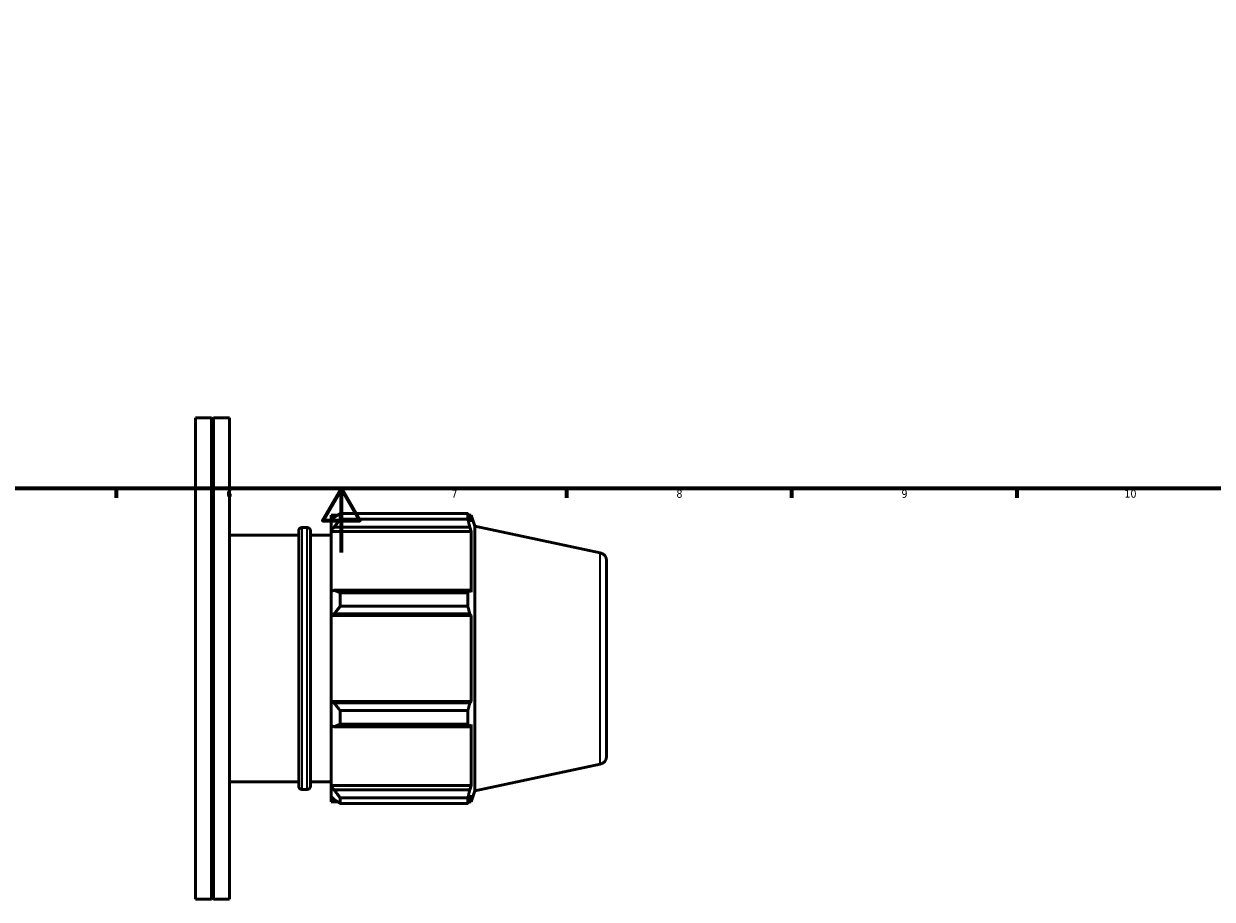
# Model space of a CAD drawing. Header units: millimetres. Extents: x -162 to 1130, y -108 to 911.
# Tile 3 of 7: x 322 to 692, y -108 to 165. Entities that reach past the tile are written whole.
import ezdxf

# ---------------------------------------------------------------- set-up
doc = ezdxf.new("R2010")
doc.units = ezdxf.units.MM
for name, color, linetype, lineweight in [('Border (ISO)', 7, 'Continuous', 70), ('Visible (ISO)', 7, 'Continuous', 50), ('Visible Narrow (ISO)', 7, 'Continuous', 35)]:
    doc.layers.add(name, color=color, linetype=linetype, lineweight=lineweight)
doc.styles.add('Note Text (ISO)', font='tahoma.ttf')

# ---------------------------------------------------------------- blocks, each defined once
blk = doc.blocks.new('Borders Default Border')
at = {"layer": 'Border (ISO)'}
for p, q in [((350.42, 20), (350.42, 17.1)), ((490.58, 20), (490.58, 17.1)), ((560.67, 20), (560.67, 17.1)), ((630.75, 20), (630.75, 17.1))]:
    blk.add_line(p, q, dxfattribs=at)
at = {"layer": 'Border (ISO)', "flags": 128}
for points in [[(20, 20), (20, 574), (821, 574), (821, 20), (20, 20)], [(420.5, 0), (420.5, 20), (414.73, 10), (426.27, 10), (420.5, 20)]]:
    blk.add_lwpolyline(points, dxfattribs=at)
at = {"layer": 'Border (ISO)', "color": 232, "true_color": 0xca0064, "char_height": 2.5, "attachment_point": 7, "style": 'Note Text (ISO)'}
for s, insert in [('6', (384.66, 17.05)), ('7', (454.77, 17.1)), ('8', (524.81, 17.04)), ('9', (594.88, 17.05)), ('10', (664.29, 17.05))]:
    blk.add_mtext(s, dxfattribs=dict(at, insert=insert))

msp = doc.modelspace()

# ---------------------------------------------------------------- linework, layer by layer
at = {"layer": 'Visible (ISO)'}
for p, q in [((375.031, -107.971), (375.031, 42.029)), ((375.031, 42.029), (380.065, 42.029)), ((380.065, -107.971), (380.065, 42.029)), ((380.365, 41.729), (380.065, 42.029)), ((380.365, 41.729), (380.665, 42.029)), ((380.365, -107.671), (380.365, 41.729)), ((380.665, -107.971), (380.665, 42.029)), ((380.665, 42.029), (385.698, 42.029)), ((385.698, -107.971), (385.698, 42.029)), ((417.271, 11.669), (417.271, 10.06)), ((417.271, 11.669), (419.315, 11.669)), ((420.151, 12.193), (420.151, 10.458)), ((420.151, 12.193), (459.864, 12.193)), ((459.864, 10.458), (459.864, 12.193)), ((460.136, 11.669), (460.956, 11.669)), ((460.956, 9.603), (460.956, 11.669)), ((462.071, 8.235), (460.956, 11.669)), ((408.214, 7.829), (409.871, 7.829)), ((418.231, 10.976), (417.271, 10.06)), ((417.271, 7.051), (417.271, 10.06)), ((417.271, 7.051), (418.231, 7.902)), ((418.231, 7.902), (460.488, 7.902)), ((459.864, 10.458), (420.151, 10.458)), ((460.956, 9.603), (460.488, 10.976)), ((460.488, 7.902), (460.956, 6.625)), ((462.071, -74.178), (462.071, 8.235)), ((501.051, -0.05), (462.071, 8.235)), ((385.698, 5.429), (407.214, 5.429)), ((407.214, -72.771), (407.214, 6.829)), ((410.871, 6.829), (410.871, -72.771)), ((410.871, 5.429), (417.271, 5.429)), ((417.271, 6.625), (417.271, 7.051)), ((417.271, 6.625), (417.271, -12.137)), ((417.271, 6.625), (460.956, 6.625)), ((460.956, -12.359), (460.956, 6.625)), ((503.031, -2.496), (503.031, -63.447)), ((418.231, -11.694), (417.271, -12.137)), ((417.271, -19.403), (417.271, -12.137)), ((460.488, -11.694), (418.231, -11.694)), ((420.151, -12.528), (420.151, -16.718)), ((420.151, -12.528), (459.864, -12.528)), ((459.864, -16.718), (459.864, -12.528)), ((460.956, -12.359), (460.488, -11.694)), ((459.864, -16.718), (420.151, -16.718)), ((417.271, -19.403), (418.231, -19.115)), ((417.271, -19.548), (417.271, -19.403)), ((417.271, -19.548), (417.271, -46.395)), ((417.271, -19.548), (460.956, -19.548)), ((418.231, -19.115), (460.488, -19.115)), ((460.488, -19.115), (460.956, -19.548)), ((460.956, -46.395), (460.956, -19.548)), ((417.271, -46.539), (417.271, -46.395)), ((417.271, -46.395), (460.956, -46.395)), ((417.271, -53.805), (417.271, -46.539)), ((418.231, -46.828), (417.271, -46.539)), ((460.488, -46.828), (418.231, -46.828)), ((460.956, -46.395), (460.488, -46.828)), ((420.151, -49.224), (420.151, -53.415)), ((420.151, -49.224), (459.864, -49.224)), ((459.864, -53.415), (459.864, -49.224)), ((417.271, -53.805), (417.271, -72.567)), ((417.271, -53.805), (418.231, -54.249)), ((418.231, -54.249), (460.488, -54.249)), ((459.864, -53.415), (420.151, -53.415)), ((460.488, -54.249), (460.956, -53.584)), ((460.956, -72.567), (460.956, -53.584)), ((501.051, -65.892), (462.071, -74.178)), ((385.698, -71.371), (407.214, -71.371)), ((408.214, -73.771), (409.871, -73.771)), ((410.871, -71.371), (417.271, -71.371)), ((417.271, -72.993), (417.271, -72.567)), ((417.271, -72.567), (460.956, -72.567)), ((417.271, -76.003), (417.271, -72.993)), ((418.231, -73.845), (417.271, -72.993)), ((460.488, -73.845), (418.231, -73.845)), ((460.956, -72.567), (460.488, -73.845)), ((417.271, -76.003), (417.271, -77.611)), ((417.271, -76.003), (418.231, -76.918)), ((417.271, -77.611), (419.315, -77.611)), ((420.151, -76.4), (420.151, -78.136)), ((420.151, -76.4), (459.864, -76.4)), ((459.864, -78.136), (459.864, -76.4)), ((460.136, -77.611), (460.956, -77.611)), ((460.488, -76.918), (460.956, -75.545)), ((462.071, -74.178), (460.956, -77.611)), ((460.956, -77.611), (460.956, -75.545)), ((459.864, -78.136), (420.151, -78.136)), ((375.031, -107.971), (380.065, -107.971)), ((380.365, -107.671), (380.065, -107.971)), ((380.365, -107.671), (380.665, -107.971)), ((380.665, -107.971), (385.698, -107.971))]:
    msp.add_line(p, q, dxfattribs=at)
for centre, radius, start, end in [((408.214, 6.829), 1, 90, 180), ((409.871, 6.829), 1, 0, 90), ((500.531, -2.496), 2.5, 0, 78), ((500.531, -63.447), 2.5, 282, 0), ((408.214, -72.771), 1, 180, 270), ((409.871, -72.771), 1, 270, 0)]:
    msp.add_arc(centre, radius, start, end, dxfattribs=at)
for points, weights in [([(420.151, 12.193), (419.153, 11.572), (418.231, 10.976)], [1.01570434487, 1.01117787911, 1.00584981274]), ([(459.864, 12.193), (460.188, 11.572), (460.488, 10.976)], [1, 1.00163241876, 1.00244850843]), ([(418.231, 7.902), (419.153, 9.154), (420.151, 10.458)], [1.00584981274, 1.01117787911, 1.01570434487]), ([(460.488, 7.902), (460.188, 9.154), (459.864, 10.458)], [1.00244850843, 1.00163241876, 1]), ([(420.151, -12.528), (419.153, -12.102), (418.231, -11.694)], [1.01570434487, 1.01117787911, 1.00584981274]), ([(459.864, -12.528), (460.188, -12.102), (460.488, -11.694)], [1, 1.00163241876, 1.00244850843]), ([(418.231, -19.115), (419.153, -17.941), (420.151, -16.718)], [1.00584981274, 1.01117787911, 1.01570434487]), ([(460.488, -19.115), (460.188, -17.941), (459.864, -16.718)], [1.00244850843, 1.00163241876, 1]), ([(420.151, -49.224), (419.153, -48.002), (418.231, -46.828)], [1.01570434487, 1.01117787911, 1.00584981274]), ([(459.864, -49.224), (460.188, -48.002), (460.488, -46.828)], [1, 1.00163241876, 1.00244850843]), ([(418.231, -54.249), (419.153, -53.84), (420.151, -53.415)], [1.00584981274, 1.01117787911, 1.01570434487]), ([(460.488, -54.249), (460.188, -53.84), (459.864, -53.415)], [1.00244850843, 1.00163241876, 1]), ([(420.151, -76.4), (419.153, -75.096), (418.231, -73.845)], [1.01570434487, 1.01117787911, 1.00584981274]), ([(459.864, -76.4), (460.188, -75.096), (460.488, -73.845)], [1, 1.00163241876, 1.00244850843]), ([(418.231, -76.918), (419.153, -77.515), (420.151, -78.136)], [1.00584981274, 1.01117787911, 1.01570434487]), ([(460.488, -76.918), (460.188, -77.515), (459.864, -78.136)], [1.00244850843, 1.00163241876, 1])]:
    msp.add_rational_spline(points, weights, degree=2, dxfattribs=at)
at = {"layer": 'Visible Narrow (ISO)'}
for p, q in [((408.214, 7.326), (408.214, -73.269)), ((409.871, -73.269), (409.871, 7.326)), ((501.051, -65.487), (501.051, -0.456))]:
    msp.add_line(p, q, dxfattribs=at)

# ---------------------------------------------------------------- block references
msp.add_blockref('Borders Default Border', (0, 0))

doc.saveas('drawing.dxf')
